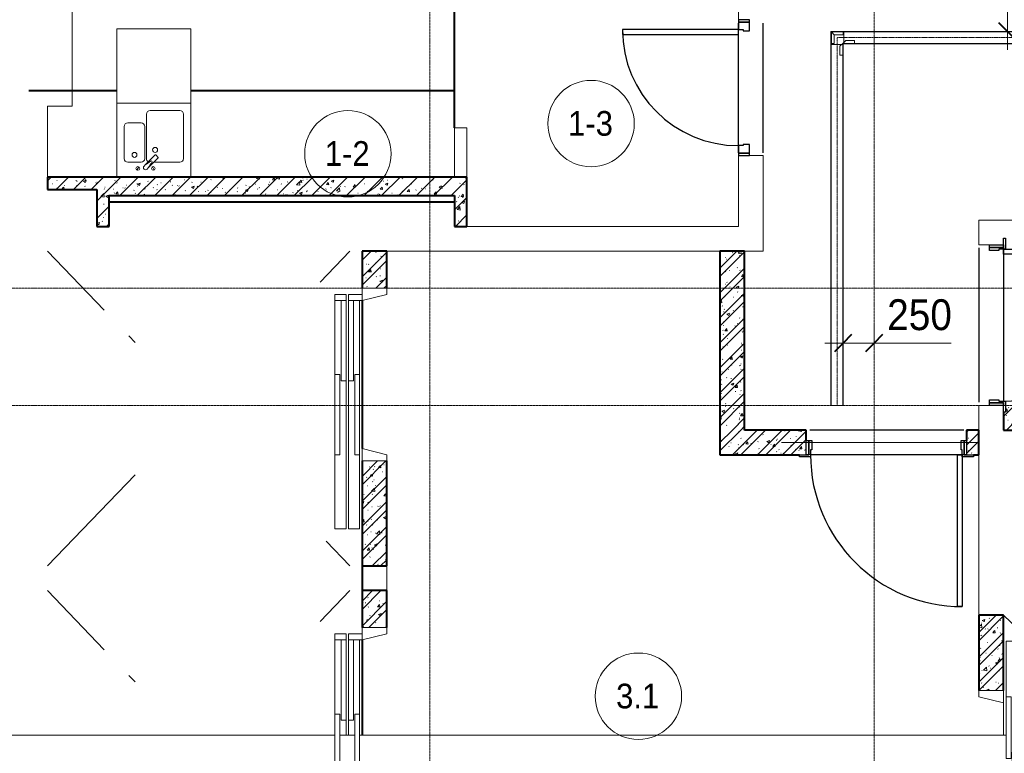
# Model space of a CAD drawing. Header units: millimetres. Extents: x 5617 to 109486, y 7718 to 230949.
# Tile 6 of 55: x 29405 to 37385, y 63882 to 69825. Entities that reach past the tile are written whole.
import ezdxf

# ---------------------------------------------------------------- set-up
doc = ezdxf.new("R2010")
doc.units = ezdxf.units.MM
for name, pattern in [('ADSK_Линия сетки', [25, 20, -2.5, 0, -2.5]), ('Линия сетки', [25, 20, -2.5, 0, -2.5]), ('Осевая', [14, 10, -2, 0, -2]), ('Штрих_3_1_5_', [4.5, 3, -1.5]), ('Штриховая_ш3 п1_5', [4.5, 3, -1.5])]:
    doc.linetypes.add(name, pattern=pattern)
doc.layers.add('_Разделитель помещений_', color=4, linetype='Штриховая_ш3 п1_5', lineweight=40, true_color=0x00ffff)
for name, color, linetype, lineweight in [('Двери', 7, 'Continuous', 18), ('Кабельные лотки', 7, 'Continuous', 18), ('Каркас несущий', 7, 'Continuous', 18), ('Каркас_Импост', 7, 'Continuous', 30), ('Марки помещений', 7, 'Continuous', 20), ('Мебель', 7, 'Continuous', 18), ('Монтажный зазор', 7, 'Continuous', 30), ('Осевая линия', 7, 'Осевая', 18), ('Оси', 7, 'Continuous', 9), ('Панель', 7, 'Continuous', 30), ('Перекрытия', 7, 'Continuous', 18), ('Размеры', 7, 'Continuous', 9), ('Размеры-100', 7, 'Continuous', 9), ('Сантехнические приборы', 7, 'Continuous', 18), ('Соединительные детали кабельных лотков', 7, 'Continuous', 18), ('Стены', 7, 'Continuous', 18), ('Стены разрез', 7, 'Continuous', 40), ('Форма', 7, 'Continuous', 18)]:
    doc.layers.add(name, color=color, linetype=linetype, lineweight=lineweight)
doc.styles.add('Arial', font='arial.ttf', dxfattribs={"width": 0.9, "height": 250})
doc.styles.add('Arial_3', font='arial.ttf', dxfattribs={"width": 0.9, "height": 200})
doc.dimstyles.new('Основной_2_5_мм', dxfattribs={"dimscale": 304.8, "dimtxt": 255.06485, "dimasz": 0.463911, "dimexe": 0.492126, "dimexo": 0.492126, "dimgap": 0.098425, "dimtad": 1, "dimdec": 0, "dimdsep": 46, "dimtxsty": 'Arial', "dimblk1": 'OBLIQUE', "dimblk2": 'OBLIQUE', "dimsah": 1, "dimcen": 0.09, "dimdle": 0.492126, "dimazin": 2, "dimtfac": 1, "dimtdec": 4, "dimtix": 1, "dimtmove": 0, "dimatfit": 3, "dimfxl": 1, "dimtvp": 1, "dimtolj": 1, "dimtzin": 0, "dimlwd": 20, "dimlwe": 20, "dimarcsym": 2})
doc.dimstyles.new('Основной_2_5_мм_1', dxfattribs={"dimscale": 304.8, "dimtxt": 255.06485, "dimasz": 0.463911, "dimexe": 0.492126, "dimexo": 0.492126, "dimgap": 0.098425, "dimtad": 1, "dimdec": 0, "dimdsep": 46, "dimtxsty": 'Arial', "dimblk1": 'OBLIQUE', "dimblk2": 'OBLIQUE', "dimsah": 1, "dimcen": 0.09, "dimdle": 0.492126, "dimazin": 2, "dimtfac": 1, "dimtdec": 4, "dimtix": 1, "dimtmove": 1, "dimatfit": 3, "dimfxl": 1, "dimtvp": 1, "dimtolj": 1, "dimtzin": 0, "dimlwd": 20, "dimlwe": 20, "dimarcsym": 2})
pattern_1 = [(50, (0, 0), (218.62117, -19.1268), [22.86, -251.46]), (355, (0, 0), (-42.29187, 229.2684), [18.288, -201.168]), (100.451, (18.22, -1.6), (176.33107, 210.13963), [19.428, -213.708]), (46.184, (0, 60.96), (325.29495, -50.45164), [34.29, -377.19]), (96.636, (27.1, 56.76), (284.883, 296.9127), [29.142, -320.562]), (351.184, (0, 60.96), (284.8858, 296.9107), [27.432, -301.752]), (21, (30.48, 45.72), (181.93753, -122.71832), [22.86, -251.46]), (326, (30.48, 45.72), (74.16223, 221.0262), [18.288, -201.168]), (71.451, (45.64, 35.5), (256.10035, 98.30526), [19.428, -213.708]), (37.5, (0, 0), (3.70639, 101.465895), [3.353, -195.377, 3.353, -200.863, -201.93]), (37.5, (0, 0), (3.70639, 101.465895), [-402.946, 3.353, -198.577]), (7.5, (0, 0), (80.18358, 120.21653), [3.353, -113.081, 3.353, -190.805, -76.962]), (7.5, (0, 0), (80.18358, 120.21653), [-310.591, 3.353, -73.609]), (327.5, (-67.97, 0), (162.708646, -6.87497), [3.353, -72.847, 3.353, -234.391, -315.468]), (327.5, (-67.97, 0), (162.708646, -6.87497), [-313.944, 3.353, -312.115]), (317.5, (-98.45, 0), (177.75468, 30.51183), [3.353, -95.707, 3.353, -154.534, -224.028]), (317.5, (-98.45, 0), (177.75468, 30.51183), [-256.946, 3.353, -220.675])]
pattern_2 = [(45, (0, 0), (-70.71068, 70.71068), [])]
pattern_3 = [(45, (0, 0), (-101.02788, 101.02788), []), (45, (67.35, 0), (-101.02788, 101.02788), [])]

# ---------------------------------------------------------------- blocks, each defined once
blk = doc.blocks.new('MR_Зона обслуживания - MR_Зона обслуживания-2637404-МКСС_K3_L23__76_050_')
at = {"layer": 'Мебель', "color": 254, "lineweight": 9, "true_color": 0xcccccc}
for p, q in [((300, 600), (-300, 600)), ((-300, 600), (-300, 0)), ((300, 0), (300, 600)), ((-300, 0), (300, 0))]:
    blk.add_line(p, q, dxfattribs=at)
blk = doc.blocks.new('101_Дверь_Однопольная - _НЧ_Мет_1200х2200_ЛК_По дизайн-проекту_угловая коробка_EI60_Пр-3472661-МКСС_K3_L23__76_050_')
at = {"layer": 'Двери', "color": 7, "lineweight": 30, "true_color": 0xffffff}
for p, q in [((-627.7, 100), (622.3, 100)), ((-627.7, -100), (622.3, -100))]:
    blk.add_line(p, q, dxfattribs=at)
at = {"layer": 'Каркас_Импост', "color": 254, "true_color": 0xcccccc}
for p, q in [((-705, 115), (-615, 115)), ((-705, 100), (-705, 115)), ((-630, 100), (-705, 100)), ((-630, -15), (-630, 100)), ((-615, 115), (-615, 60)), ((615, 115), (705, 115)), ((615, 60), (615, 115)), ((630, 100), (630, -15)), ((705, 100), (630, 100)), ((705, 115), (705, 100)), ((-615, 60), (-605, 60)), ((-605, 60), (-605, -15)), ((605, 60), (615, 60)), ((605, -15), (605, 60)), ((-605, -15), (-630, -15)), ((630, -15), (605, -15))]:
    blk.add_line(p, q, dxfattribs=at)
at = {"layer": 'Монтажный зазор', "color": 254, "true_color": 0xcccccc}
for p, q in [((-650, 100), (-630, 100)), ((-650, -15), (-650, 100)), ((-630, 100), (-630, -15)), ((630, -15), (630, 100)), ((630, 100), (650, 100)), ((650, 100), (650, -15)), ((-630, -15), (-650, -15)), ((650, -15), (630, -15))]:
    blk.add_line(p, q, dxfattribs=at)
at = {"layer": 'Панель', "color": 254, "true_color": 0xcccccc}
for p, q in [((-615, 1330), (-575, 1330)), ((-615, 100), (-615, 1330)), ((-575, 1330), (-575, 100)), ((-575, 100), (-615, 100))]:
    blk.add_line(p, q, dxfattribs=at)
blk.add_arc((-615, 100), 1230, 0, 90, dxfattribs=at)
blk = doc.blocks.new('101_Дверь_Однопольная - _НЧ_Мет_1200х2200_ЛК_По дизайн-проекту_угловая коробка_EI60_Пр-3537987-МКСС_K3_L23__76_050_')
at = {"layer": 'Двери', "color": 7, "lineweight": 30, "true_color": 0xffffff}
for p, q in [((-627.7, 100), (622.3, 100)), ((-627.7, -100), (622.3, -100))]:
    blk.add_line(p, q, dxfattribs=at)
at = {"layer": 'Каркас_Импост', "color": 254, "true_color": 0xcccccc}
for p, q in [((-705, 115), (-615, 115)), ((-705, 100), (-705, 115)), ((-630, 100), (-705, 100)), ((-630, -15), (-630, 100)), ((-615, 115), (-615, 60)), ((615, 115), (705, 115)), ((615, 60), (615, 115)), ((630, 100), (630, -15)), ((705, 100), (630, 100)), ((705, 115), (705, 100)), ((-615, 60), (-605, 60)), ((-605, 60), (-605, -15)), ((605, 60), (615, 60)), ((605, -15), (605, 60)), ((-605, -15), (-630, -15)), ((630, -15), (605, -15))]:
    blk.add_line(p, q, dxfattribs=at)
at = {"layer": 'Монтажный зазор', "color": 254, "true_color": 0xcccccc}
for p, q in [((-650, 100), (-630, 100)), ((-650, -15), (-650, 100)), ((-630, 100), (-630, -15)), ((630, -15), (630, 100)), ((630, 100), (650, 100)), ((650, 100), (650, -15)), ((-630, -15), (-650, -15)), ((650, -15), (630, -15))]:
    blk.add_line(p, q, dxfattribs=at)
at = {"layer": 'Панель', "color": 254, "true_color": 0xcccccc}
for p, q in [((-615, 1330), (-575, 1330)), ((-615, 100), (-615, 1330)), ((-575, 1330), (-575, 100)), ((-575, 100), (-615, 100))]:
    blk.add_line(p, q, dxfattribs=at)
blk.add_arc((-615, 100), 1230, 0, 90, dxfattribs=at)
blk = doc.blocks.new('101_Дверь_Однопольная - _НЧ_Мет_900х2100_Квартира_Л-3472674-МКСС_K3_L23__76_050_')
at = {"layer": 'Двери', "color": 7, "lineweight": 30, "true_color": 0xffffff}
for p, q in [((-527.7, 100), (522.3, 100)), ((-527.7, -100), (522.3, -100))]:
    blk.add_line(p, q, dxfattribs=at)
at = {"layer": 'Каркас_Импост', "color": 254, "true_color": 0xcccccc}
for p, q in [((-470, 100), (-530, 100)), ((-530, 100), (-530, 10)), ((-470, 60), (-470, 100)), ((530, 100), (470, 100)), ((470, 100), (470, 60)), ((530, 10), (530, 100)), ((-530, 10), (-460, 10)), ((-460, 60), (-470, 60)), ((-460, 10), (-460, 60)), ((470, 60), (460, 60)), ((460, 60), (460, 10)), ((460, 10), (530, 10))]:
    blk.add_line(p, q, dxfattribs=at)
at = {"layer": 'Монтажный зазор', "color": 254, "true_color": 0xcccccc}
for p, q in [((-530, 100), (-550, 100)), ((-550, 100), (-550, 10)), ((-530, 10), (-530, 100)), ((550, 100), (530, 100)), ((530, 100), (530, 10)), ((550, 10), (550, 100)), ((-550, 10), (-530, 10)), ((530, 10), (550, 10))]:
    blk.add_line(p, q, dxfattribs=at)
at = {"layer": 'Панель', "color": 254, "true_color": 0xcccccc}
for p, q in [((470, 1040), (430, 1040)), ((430, 1040), (430, 100)), ((470, 100), (470, 1040)), ((430, 100), (470, 100))]:
    blk.add_line(p, q, dxfattribs=at)
blk.add_arc((470, 100), 940, 90, 180, dxfattribs=at)
blk = doc.blocks.new('ПР - 1300_200_Оп100-200-3705357-МКСС_K3_L23__76_050_')
at = {"layer": 'Каркас несущий', "color": 254, "true_color": 0xffcccc}
for p, q in [((-750, 0), (850, 0)), ((-750, 0), (-650, 0)), ((-605, 0), (605, 0)), ((650, 0), (850, 0))]:
    blk.add_line(p, q, dxfattribs=at)
blk = doc.blocks.new('A_MEQ_Elevator - Л3-3606643-МКСС_K3_L23__76_050_')
at = {"layer": 'Двери', "color": 254, "true_color": 0xcccccc}
for p, q in [((-650, 320), (-1250, 320)), ((-1250, 320), (-1250, 230)), ((-650, 320), (-650, 280)), ((0, 320), (-650, 320)), ((0, 280), (0, 320)), ((600, 320), (0, 320)), ((650, 320), (600, 320)), ((600, 320), (600, 230)), ((650, 230), (650, 320)), ((-650, 280), (0, 280)), ((-50, 270), (-50, 230)), ((600, 270), (-50, 270)), ((600, 230), (600, 270)), ((-1250, 230), (-50, 230)), ((-50, 210), (-1250, 210)), ((-1250, 210), (-1250, 120)), ((0, 160), (-650, 160)), ((-650, 160), (-650, 120)), ((-50, 230), (600, 230)), ((600, 210), (-50, 210)), ((-50, 210), (-50, 170)), ((-50, 170), (600, 170)), ((0, 120), (0, 160)), ((600, 230), (650, 230)), ((600, 170), (600, 210)), ((600, 210), (600, 100)), ((650, 210), (600, 210)), ((650, 100), (650, 210)), ((-1250, 120), (-650, 120)), ((-600, 100), (-700, 100)), ((-700, 100), (-700, -100)), ((-650, 120), (0, 120)), ((-650, -100), (-600, 100)), ((0, 120), (600, 120)), ((600, 100), (650, 100)), ((600, 100), (650, -100)), ((700, 100), (650, 100)), ((700, -100), (700, 100)), ((-700, -100), (-650, -100)), ((650, -100), (700, -100))]:
    blk.add_line(p, q, dxfattribs=at)
blk = doc.blocks.new('A_MEQ_Elevator - Л3-3710459-МКСС_K3_L23__76_050_')
at = {"layer": 'Двери', "color": 254, "true_color": 0xcccccc}
for p, q in [((-650, 320), (-650, 280)), ((0, 320), (-650, 320)), ((0, 280), (0, 320)), ((600, 320), (0, 320)), ((650, 320), (600, 320)), ((600, 320), (600, 230)), ((650, 230), (650, 320)), ((-650, 280), (0, 280)), ((-50, 270), (-50, 230)), ((600, 270), (-50, 270)), ((600, 230), (600, 270)), ((0, 160), (-650, 160)), ((-650, 160), (-650, 120)), ((-170, 230), (-50, 230)), ((-50, 210), (-170, 210)), ((-50, 230), (600, 230)), ((600, 210), (-50, 210)), ((-50, 210), (-50, 170)), ((-50, 170), (600, 170)), ((0, 120), (0, 160)), ((600, 230), (650, 230)), ((600, 170), (600, 210)), ((600, 210), (600, 100)), ((650, 210), (600, 210)), ((650, 100), (650, 210)), ((-600, 100), (-700, 100)), ((-700, 100), (-700, -100)), ((-650, 120), (0, 120)), ((-650, -100), (-600, 100)), ((0, 120), (600, 120)), ((600, 100), (650, 100)), ((600, 100), (650, -100)), ((700, 100), (650, 100)), ((700, -100), (700, 100)), ((-700, -100), (-650, -100)), ((650, -100), (700, -100))]:
    blk.add_line(p, q, dxfattribs=at)
blk = doc.blocks.new('A_MEQ_Elevator - Л2_корпус 3-3715703-МКСС_K3_L23__76_050_')
at = {"layer": 'Двери', "color": 254, "true_color": 0xcccccc}
for p, q in [((-500, 320), (-950, 320)), ((-950, 320), (-950, 230)), ((-500, 320), (-500, 280)), ((0, 320), (-500, 320)), ((0, 280), (0, 320)), ((500, 320), (450, 320)), ((450, 320), (450, 230)), ((500, 230), (500, 320)), ((-500, 280), (0, 280)), ((-50, 270), (-50, 230)), ((450, 270), (-50, 270)), ((450, 230), (450, 270)), ((-950, 230), (-190, 230)), ((-190, 210), (-950, 210)), ((-950, 210), (-950, 120)), ((0, 160), (-500, 160)), ((-500, 160), (-500, 120)), ((-50, 230), (450, 230)), ((450, 210), (-50, 210)), ((-50, 210), (-50, 170)), ((-50, 170), (450, 170)), ((0, 120), (0, 160)), ((450, 230), (500, 230)), ((450, 170), (450, 210)), ((450, 210), (450, 100)), ((500, 210), (450, 210)), ((500, 100), (500, 210)), ((-950, 120), (-500, 120)), ((-450, 100), (-550, 100)), ((-550, 100), (-550, -100)), ((-500, 120), (0, 120)), ((-500, -100), (-450, 100)), ((450, 100), (500, 100)), ((450, 100), (500, -100)), ((550, 100), (500, 100)), ((550, -100), (550, 100)), ((-550, -100), (-500, -100)), ((500, -100), (550, -100))]:
    blk.add_line(p, q, dxfattribs=at)
blk = doc.blocks.new('MR_Мойка - Кухонная мойка-2637402-МКСС_K3_L23__76_050_')
at = {"layer": 'Сантехнические приборы', "color": 253, "true_color": 0xaaaaaa}
for p, q in [((-300, -50), (-300, 550)), ((-300, 550), (300, 550)), ((-300, -50), (-300, 550)), ((-30, 490), (210, 490)), ((300, 550), (300, -50)), ((-60, 100), (-60, 460)), ((240, 460), (240, 100)), ((-240, 100), (-240, 360)), ((-210, 390), (-104, 390)), ((-74, 360), (-74, 100)), ((-69.8, 48.2), (11.4, 129.4)), ((35.5, 105.4), (-45.7, 24.2)), ((15.7, 129.4), (35.5, 109.6)), ((-104, 70), (-210, 70)), ((-136.7, 6.7), (-122.6, 33.3)), ((-79, 39), (-69.8, 48.2)), ((-45.7, 24.2), (-55, 14.9)), ((2.7, 6.7), (-11.4, 33.3)), ((210, 70), (0.1, 70)), ((300, -50), (-300, -50))]:
    blk.add_line(p, q, dxfattribs=at)
for centre, radius, start, end in [((-30, 460), 30, 90, 180), ((210, 460), 30, 0, 90), ((-210, 360), 30, 90, 180), ((-104, 360), 30, 0, 90), ((10, 170), 20, 0, 180), ((10, 170), 20, 180, 0), ((-210, 100), 30, 180, 270), ((-157, 130), 20, 0, 180), ((-157, 130), 20, 180, 0), ((-104, 100), 30, 270, 0), ((-30, 100), 30, 180, 241.44894), ((-21.7, 72.3), 9.19, 315, 135), ((13.5, 127.3), 3, 45, 135), ((13.5, 127.3), 3, 45, 135), ((33.3, 107.5), 3, 315, 45), ((33.3, 107.5), 3, 315, 45), ((210, 100), 30, 270, 0), ((-129.7, 20), 15, 0, 180), ((-129.7, 20), 15, 180, 0), ((-67, 26.9), 17, 135, 315), ((-171.5, 230.2), 208.5, 299.18231, 313.4054), ((136.3, -77.5), 208.5, 136.5946, 150.81769), ((-4.3, 20), 15, 0, 180), ((-4.3, 20), 15, 180, 0)]:
    blk.add_arc(centre, radius, start, end, dxfattribs=at)
blk = doc.blocks.new('135_SLK_K3_AR_rvt-1-МКСС_K3_L23__76_050_')
at = {"layer": 'Стены разрез', "lineweight": 9, "true_color": 0xcccccc}
h = blk.add_hatch(dxfattribs=at)
h.set_pattern_fill('FP_1', color=254, style=0, pattern_type=2)
h.set_pattern_definition(pattern_1)
h.paths.add_polyline_path([(76450, 68450), (76550, 68450), (76550, 68550), (76050, 68550), (76050, 68450), (76281.2, 68450)])
h = blk.add_hatch(dxfattribs=at)
h.set_pattern_fill('FP_2', color=254, style=0, pattern_type=2)
h.set_pattern_definition(pattern_2)
h.paths.add_polyline_path([(76450, 68450), (76550, 68450), (76550, 68550), (76050, 68550), (76050, 68450), (76281.2, 68450)])
h = blk.add_hatch(dxfattribs=at)
h.set_pattern_fill('FP_1', color=254, style=0, pattern_type=2)
h.set_pattern_definition(pattern_1)
h.paths.add_polyline_path([(79350, 68400), (79350, 68550), (76550, 68550), (76550, 68400), (77751.4, 68400)])
h = blk.add_hatch(dxfattribs=at)
h.set_pattern_fill('FP_2', color=254, style=0, pattern_type=2)
h.set_pattern_definition(pattern_2)
h.paths.add_polyline_path([(79350, 68400), (79350, 68550), (76550, 68550), (76550, 68400), (77751.4, 68400)])
h = blk.add_hatch(dxfattribs=at)
h.set_pattern_fill('FP_1', color=254, style=0, pattern_type=2)
h.set_pattern_definition(pattern_1)
h.paths.add_polyline_path([(79450, 68150), (79450, 68550), (79350, 68550), (79350, 68150)])
h = blk.add_hatch(dxfattribs=at)
h.set_pattern_fill('FP_2', color=254, style=0, pattern_type=2)
h.set_pattern_definition(pattern_2)
h.paths.add_polyline_path([(79450, 68150), (79450, 68550), (79350, 68550), (79350, 68150)])
h = blk.add_hatch(dxfattribs=at)
h.set_pattern_fill('FP_1', color=254, style=0, pattern_type=2)
h.set_pattern_definition(pattern_1)
h.paths.add_polyline_path([(76450, 68150), (76550, 68150), (76550, 68450), (76450, 68450), (76450, 68191.4)])
h = blk.add_hatch(dxfattribs=at)
h.set_pattern_fill('FP_2', color=254, style=0, pattern_type=2)
h.set_pattern_definition(pattern_2)
h.paths.add_polyline_path([(76450, 68150), (76550, 68150), (76550, 68450), (76450, 68450), (76450, 68191.4)])
h = blk.add_hatch(dxfattribs=at)
h.set_pattern_fill('FP_1', color=254, style=0, pattern_type=2)
h.set_pattern_definition(pattern_1)
h.paths.add_polyline_path([(78800, 67650), (78800, 67950), (78600, 67950), (78600, 67650)])
h = blk.add_hatch(dxfattribs=at)
h.set_pattern_fill('FP_3', color=254, style=0, pattern_type=2)
h.set_pattern_definition(pattern_3)
h.paths.add_polyline_path([(78800, 67650), (78800, 67950), (78600, 67950), (78600, 67650)])
h = blk.add_hatch(dxfattribs=at)
h.set_pattern_fill('FP_1', color=254, style=0, pattern_type=2)
h.set_pattern_definition(pattern_1)
h.paths.add_polyline_path([(81700, 66500), (81700, 67950), (81500, 67950), (81500, 66500)])
h = blk.add_hatch(dxfattribs=at)
h.set_pattern_fill('FP_3', color=254, style=0, pattern_type=2)
h.set_pattern_definition(pattern_3)
h.paths.add_polyline_path([(81700, 66500), (81700, 67950), (81500, 67950), (81500, 66500)])
h = blk.add_hatch(dxfattribs=at)
h.set_pattern_fill('FP_1', color=254, style=0, pattern_type=2)
h.set_pattern_definition(pattern_1)
h.paths.add_polyline_path([(85100, 66500), (85100, 66700), (83815, 66700), (83815, 66645), (83800, 66645), (83800, 66500), (83815, 66500)])
h = blk.add_hatch(dxfattribs=at)
h.set_pattern_fill('FP_3', color=254, style=0, pattern_type=2)
h.set_pattern_definition(pattern_3)
h.paths.add_polyline_path([(85100, 66500), (85100, 66700), (83815, 66700), (83815, 66645), (83800, 66645), (83800, 66500), (83815, 66500)])
h = blk.add_hatch(dxfattribs=at)
h.set_pattern_fill('FP_1', color=254, style=0, pattern_type=2)
h.set_pattern_definition(pattern_1)
h.paths.add_polyline_path([(82000, 66300), (82000, 66500), (81500, 66500), (81500, 66300)])
h = blk.add_hatch(dxfattribs=at)
h.set_pattern_fill('FP_3', color=254, style=0, pattern_type=2)
h.set_pattern_definition(pattern_3)
h.paths.add_polyline_path([(82000, 66300), (82000, 66500), (81500, 66500), (81500, 66300)])
h = blk.add_hatch(dxfattribs=at)
h.set_pattern_fill('FP_1', color=254, style=0, pattern_type=2)
h.set_pattern_definition(pattern_1)
h.paths.add_polyline_path([(82145, 66300), (82200, 66300), (82200, 66500), (82000, 66500), (82000, 66300)])
h.paths.add_polyline_path([(83555, 66300), (83600, 66300), (83600, 66500), (83500, 66500), (83500, 66300)])
h = blk.add_hatch(dxfattribs=at)
h.set_pattern_fill('FP_3', color=254, style=0, pattern_type=2)
h.set_pattern_definition(pattern_3)
h.paths.add_polyline_path([(82145, 66300), (82200, 66300), (82200, 66500), (82000, 66500), (82000, 66300)])
h.paths.add_polyline_path([(83555, 66300), (83600, 66300), (83600, 66500), (83500, 66500), (83500, 66300)])
h = blk.add_hatch(dxfattribs=at)
h.set_pattern_fill('FP_1', color=254, style=0, pattern_type=2)
h.set_pattern_definition(pattern_1)
h.paths.add_polyline_path([(78800, 65400), (78800, 66250), (78600, 66250), (78600, 65400)])
h = blk.add_hatch(dxfattribs=at)
h.set_pattern_fill('FP_3', color=254, style=0, pattern_type=2)
h.set_pattern_definition(pattern_3)
h.paths.add_polyline_path([(78800, 65400), (78800, 66250), (78600, 66250), (78600, 65400)])
h = blk.add_hatch(dxfattribs=at)
h.set_pattern_fill('FP_1', color=254, style=0, pattern_type=2)
h.set_pattern_definition(pattern_1)
h.paths.add_polyline_path([(78600, 64900), (78800, 64900), (78800, 65200), (78600, 65200)])
h = blk.add_hatch(dxfattribs=at)
h.set_pattern_fill('FP_3', color=254, style=0, pattern_type=2)
h.set_pattern_definition(pattern_3)
h.paths.add_polyline_path([(78600, 64900), (78800, 64900), (78800, 65200), (78600, 65200)])
h = blk.add_hatch(dxfattribs=at)
h.set_pattern_fill('FP_1', color=254, style=0, pattern_type=2)
h.set_pattern_definition(pattern_1)
h.paths.add_polyline_path([(83800, 64390), (83800, 65000), (83600, 65000), (83600, 64390), (83632.2, 64390)])
h = blk.add_hatch(dxfattribs=at)
h.set_pattern_fill('FP_3', color=254, style=0, pattern_type=2)
h.set_pattern_definition(pattern_3)
h.paths.add_polyline_path([(83800, 64390), (83800, 65000), (83600, 65000), (83600, 64390), (83632.2, 64390)])
at = {"color": 254, "lineweight": 18, "true_color": 0xcccccc}
for p, q in [((76050, 67950), (76510, 67471.2)), ((78259.8, 67700), (78500, 67950)), ((76710, 67263.1), (76760, 67211)), ((76050, 65400), (76760, 66139)), ((78307.8, 65600), (78500, 65400)), ((76050, 65200), (76510, 64721.2)), ((78259.8, 64950), (78500, 65200)), ((83800, 65000), (84018.6, 64790)), ((76710, 64513.1), (76760, 64461))]:
    blk.add_line(p, q, dxfattribs=at)
at = {"layer": '_Разделитель помещений_', "color": 7, "linetype": 'Штрих_3_1_5_', "true_color": 0xccffff}
for p, q in [((79350, 68950), (79350, 69950)), ((76612.3, 69250), (75900, 69250)), ((79350, 69250), (77212.3, 69250)), ((76550, 68350), (79350, 68350)), ((78600, 67550), (78600, 66350)), ((78600, 65400), (78600, 65200)), ((78600, 64800), (78600, 64030))]:
    blk.add_line(p, q, dxfattribs=at)
at = {"layer": 'Перекрытия', "color": 254, "true_color": 0xcccccc}
for p, q in [((76250, 70625), (76250, 69125)), ((81650, 69825), (81650, 69950)), ((81650, 68805), (81650, 69705)), ((81650, 69705), (81650, 68805)), ((76250, 69125), (76050, 69125)), ((76050, 69125), (76050, 68550)), ((81650, 68150), (81650, 68725)), ((81740, 68725), (81850, 68725)), ((81850, 68725), (81850, 67950)), ((83600, 68000), (83600, 68200)), ((83600, 68200), (84960, 68200)), ((79450, 68150), (81650, 68150)), ((83685, 68000), (83600, 68000)), ((79348.4, 67950), (78800, 67950)), ((79451.6, 67950), (79348.4, 67950)), ((81500, 67950), (79451.6, 67950)), ((81850, 67950), (81700, 67950)), ((83800, 66735), (83800, 67925)), ((83800, 67925), (83800, 66735)), ((83800, 67925), (83800, 66735)), ((78600, 67550), (78600, 66350)), ((83600, 66500), (83600, 66700)), ((83600, 66700), (83685, 66700)), ((83425, 66300), (82235, 66300)), ((82235, 66300), (83425, 66300)), ((83600, 65100), (83600, 66300)), ((78800, 65400), (78800, 65200)), ((83600, 65000), (83600, 65100)), ((78600, 64800), (78600, 64030)), ((83800, 64030), (83800, 64290))]:
    blk.add_line(p, q, dxfattribs=at)
at = {"layer": 'Стены', "color": 254, "true_color": 0xcccccc}
for p, q in [((76050, 69250.4), (76612.3, 69250.4)), ((76250, 69250.4), (76050, 69250.4)), ((76050, 69249.6), (76050, 69250.4)), ((76050, 69250.4), (76050, 69249.6)), ((76050, 69249.6), (76250, 69249.6)), ((76612.3, 69249.6), (76050, 69249.6)), ((77212.3, 69250.4), (79350, 69250.4)), ((79350, 69249.6), (77212.3, 69249.6)), ((79350, 69250.4), (79350, 69249.6)), ((79350, 68550), (79350, 68950)), ((79450, 68950), (79350, 68950)), ((79450, 68950), (79450, 68550))]:
    blk.add_line(p, q, dxfattribs=at)
at = {"layer": 'Стены разрез', "color": 254, "true_color": 0xcccccc}
for p, q in [((76550, 68550), (76050, 68550)), ((76050, 68550), (76050, 68450)), ((79350, 68550), (76550, 68550)), ((79450, 68550), (79350, 68550)), ((79450, 68150), (79450, 68550)), ((76050, 68450), (76450, 68450)), ((76450, 68450), (76450, 68150)), ((76550, 68400), (79350, 68400)), ((76550, 68150), (76550, 68400)), ((79350, 68400), (79350, 68150)), ((76450, 68150), (76550, 68150)), ((79350, 68150), (79450, 68150)), ((78800, 67950), (78600, 67950)), ((78600, 67950), (78600, 67650)), ((78800, 67650), (78800, 67950)), ((81700, 67950), (81500, 67950)), ((81500, 67950), (81500, 66500)), ((81700, 66500), (81700, 67950)), ((83800, 66645), (83800, 66500)), ((81500, 66500), (81500, 66300)), ((82000, 66500), (81700, 66500)), ((82200, 66500), (82000, 66500)), ((82200, 66415), (82200, 66500)), ((83600, 66500), (83500, 66500)), ((83500, 66500), (83500, 66415)), ((83600, 66300), (83600, 66500)), ((83800, 66500), (85100, 66500)), ((78600, 66250), (78600, 65400)), ((78800, 65400), (78800, 66250)), ((81500, 66300), (82000, 66300)), ((82000, 66300), (82145, 66300)), ((83555, 66300), (83600, 66300)), ((78600, 65400), (78800, 65400)), ((78800, 65200), (78600, 65200)), ((78600, 65200), (78600, 64900)), ((78800, 64900), (78800, 65200)), ((83800, 65000), (83600, 65000)), ((83600, 65000), (83600, 64390)), ((83800, 64390), (83800, 65000))]:
    blk.add_line(p, q, dxfattribs=at)
at = {"layer": 'Двери', "color": 254, "lineweight": 18, "true_color": 0xe5e5e5}
for name, p, rotation in [('101_Дверь_Однопольная - _НЧ_Мет_900х2100_Квартира_Л-3472674-МКСС_K3_L23__76_050_', (81750, 69275), 89.99999999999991), ('101_Дверь_Однопольная - _НЧ_Мет_1200х2200_ЛК_По дизайн-проекту_угловая коробка_EI60_Пр-3472661-МКСС_K3_L23__76_050_', (83700, 67350), 270), ('A_MEQ_Elevator - Л3-3606643-МКСС_K3_L23__76_050_', (78700, 66950), 89.9999999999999), ('101_Дверь_Однопольная - _НЧ_Мет_1200х2200_ЛК_По дизайн-проекту_угловая коробка_EI60_Пр-3537987-МКСС_K3_L23__76_050_', (82850, 66400), 180), ('A_MEQ_Elevator - Л3-3710459-МКСС_K3_L23__76_050_', (78700, 64200), 89.99999999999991), ('A_MEQ_Elevator - Л2_корпус 3-3715703-МКСС_K3_L23__76_050_', (83700, 63840), 270)]:
    blk.add_blockref(name, p, dxfattribs=dict(at, rotation=rotation))
at = {"layer": 'Каркас несущий', "color": 254, "lineweight": 18, "true_color": 0xe5e5e5, "rotation": 180}
blk.add_blockref('ПР - 1300_200_Оп100-200-3705357-МКСС_K3_L23__76_050_', (82850, 66400), dxfattribs=at)
at = {"layer": 'Мебель', "color": 254, "lineweight": 18, "true_color": 0xe5e5e5}
blk.add_blockref('MR_Зона обслуживания - MR_Зона обслуживания-2637404-МКСС_K3_L23__76_050_', (76912.3, 69150), dxfattribs=at)
at = {"layer": 'Сантехнические приборы', "color": 253, "lineweight": 18, "true_color": 0xaaaaaa}
blk.add_blockref('MR_Мойка - Кухонная мойка-2637402-МКСС_K3_L23__76_050_', (76912.3, 68600), dxfattribs=at)
blk = doc.blocks.new('135_SLK_K3_AR_FCD_rvt-1-МКСС_K3_L23__76_050_')
at = {"layer": 'Форма', "color": 254, "lineweight": 9, "true_color": 0xcccccc}
for p, q in [((78380, 64030), (75500, 64030)), ((78540, 64030), (78420, 64030)), ((83820, 64030), (78580, 64030))]:
    blk.add_line(p, q, dxfattribs=at)
blk = doc.blocks.new('OSTEC_CLH - ЛН_ ЛП - СЛУМИ - Угол горизонтальный - ZS - Цинкование по методу Сендзимира-1324870-МКСС_K3_L23__76_050_')
at = {"layer": 'Осевая линия'}
for p, q in [((0, 55), (0, 0)), ((-55, 0), (0, 0)), ((-54, 0), (-55, 0))]:
    blk.add_line(p, q, dxfattribs=at)
at = {"layer": 'Соединительные детали кабельных лотков', "color": 96, "true_color": 0x008000}
for p, q in [((-55, 47.5), (-55, 50)), ((-55, 50), (-50, 50)), ((-47.5, 47.5), (-55, 47.5)), ((-55, -47.5), (-55, 38.1)), ((-47.5, 55), (-50, 55)), ((-50, 55), (-50, 50)), ((-47.5, 47.5), (-47.5, 55)), ((47.5, 55), (-38.1, 55)), ((50, 55), (47.5, 55)), ((47.5, 55), (47.5, -47.5)), ((50, -50), (50, 55)), ((-55, -50), (-55, -47.5)), ((47.5, -47.5), (-55, -47.5)), ((50, -50), (-55, -50))]:
    blk.add_line(p, q, dxfattribs=at)
blk = doc.blocks.new('OSTEC_U - ЛН_ ЛП - СЛУМИ - OSTEC_U - ЛН_ ЛП - СЛУМИ-1215241-МКСС_K3_L23__76_050_')
at = {"layer": 'Соединительные детали кабельных лотков', "color": 96, "true_color": 0x008000}
for p, q in [((-24, 95), (0, 95)), ((-24, 95), (-24, 24)), ((0.9, 95), (0, 95)), ((0, 95), (0, 0)), ((-24, 24), (-95, 24)), ((-95, 0), (-95, 24)), ((0, 0), (-95, 0)), ((-95, 0), (-95, -0.9)), ((-24, 24), (0, 0)), ((0, 0), (-24, 24)), ((0.9, -0.2), (0, 0)), ((0, 0), (0.9, -0.2)), ((0, 0), (0.2, -0.9)), ((0.2, -0.9), (0, 0))]:
    blk.add_line(p, q, dxfattribs=at)
for start, end in [(280.74322, 346.79054), (280.74322, 346.79054), (283.20946, 349.25678), (283.20946, 349.25678)]:
    blk.add_arc((0, 0), 0.9, start, end, dxfattribs=at)
blk = doc.blocks.new('OSTEC_U - ЛН_ ЛП - СЛУМИ - OSTEC_U - ЛН_ ЛП - СЛУМИ-1215245-МКСС_K3_L23__76_050_')
at = {"layer": 'Соединительные детали кабельных лотков', "color": 96, "true_color": 0x008000}
for p, q in [((0, 95), (-0.9, 95)), ((0, 0), (0, 95)), ((0, 95), (24, 95)), ((24, 24), (24, 95)), ((-95, 0.9), (-95, 0)), ((0, 0), (24, 24)), ((0, 0), (0.9, 0.2)), ((0.9, 0.2), (0, 0)), ((-95, 0), (0, 0)), ((-95, -24), (-95, 0)), ((-95, -24), (-24, -24)), ((-24, -24), (0, 0)), ((-0.2, -0.9), (0, 0)), ((0, 0), (-0.2, -0.9))]:
    blk.add_line(p, q, dxfattribs=at)
for start, end in [(10.74322, 90), (10.74322, 37.16214), (180, 259.25678), (232.83786, 259.25678)]:
    blk.add_arc((0, 0), 0.9, start, end, dxfattribs=at)
blk = doc.blocks.new('050_Марка_Помещение - Номер-620969-МКСС_K3_L23__76_050_')
at = {"layer": 'Марки помещений'}
blk.add_circle((0, 0), 3.5, dxfattribs=at)
blk = doc.blocks.new('DIMBLOCK26-МКСС_K3_L23__76_050_')
at = {"layer": 'Размеры-100', "lineweight": 20, "transparency": 16777216}
for p, q in [((37411.9, 70950), (37411.9, 69580)), ((37411.9, 70800), (37361.9, 70800)), ((37411.9, 70800), (37561.9, 70800)), ((37411.9, 69730), (37361.9, 69730)), ((37411.9, 69730), (37561.9, 69730))]:
    blk.add_line(p, q, dxfattribs=at)
at = {"layer": 'Размеры-100', "lineweight": 40, "transparency": 16777216}
for p, q in [((37411.9, 70800), (37341.2, 70870.7)), ((37411.9, 70800), (37482.6, 70729.3)), ((37411.9, 69730), (37341.2, 69800.7)), ((37411.9, 69730), (37482.6, 69659.3))]:
    blk.add_line(p, q, dxfattribs=at)
at = {"layer": 'Размеры-100', "color": 0, "lineweight": 20, "transparency": 16777216, "insert": (37057.3, 69919.7), "char_height": 250, "width": 828.765, "attachment_point": 1, "rotation": 90, "line_spacing_factor": 0.941778, "style": 'Arial'}
blk.add_mtext('1070', dxfattribs=at)
blk = doc.blocks.new('_Oblique')
at = {"color": 0, "linetype": 'ByBlock', "lineweight": -2}
blk.add_line((-0.5, -0.5), (0.5, 0.5), dxfattribs=at)
blk = doc.blocks.new('DIMBLOCK27-МКСС_K3_L23__76_050_')
at = {"layer": 'Размеры-100', "lineweight": 20, "transparency": 16777216}
for p, q in [((36080.1, 67205.7), (36080.1, 67355.7)), ((36330.1, 67205.7), (36330.1, 67355.7)), ((35930.1, 67205.7), (36480.1, 67205.7)), ((36080.1, 67205.7), (36080.1, 67155.7)), ((36436.1, 67205.7), (36205.1, 67205.7)), ((36330.1, 67205.7), (36330.1, 67155.7)), ((36954.1, 67205.7), (36436.1, 67205.7))]:
    blk.add_line(p, q, dxfattribs=at)
at = {"layer": 'Размеры-100', "lineweight": 40, "transparency": 16777216}
for p, q in [((36080.1, 67205.7), (36150.8, 67276.4)), ((36330.1, 67205.7), (36400.8, 67276.4)), ((36080.1, 67205.7), (36009.4, 67135)), ((36330.1, 67205.7), (36259.4, 67135))]:
    blk.add_line(p, q, dxfattribs=at)
at = {"layer": 'Размеры-100', "color": 0, "lineweight": 20, "transparency": 16777216, "insert": (36436.1, 67560.2), "char_height": 250, "width": 621.573, "attachment_point": 1, "line_spacing_factor": 0.941778, "style": 'Arial'}
blk.add_mtext('250', dxfattribs=at)

msp = doc.modelspace()

# ---------------------------------------------------------------- linework, layer by layer
at = {"layer": 'Кабельные лотки', "color": 96, "true_color": 0x008000}
for p, q in [((36085.1, 69641.9), (36085.1, 69730)), ((36085.1, 69730), (40129.1, 69730)), ((36085.1, 69727.5), (40129.1, 69727.5)), ((35980.1, 69625), (36068.2, 69625)), ((35980.1, 69625), (35980.1, 66700)), ((35982.6, 69625), (35982.6, 66700)), ((36077.6, 69625), (36080.1, 69625)), ((36077.6, 69625), (36077.6, 66700)), ((36080.1, 69625), (36080.1, 66700)), ((36085.1, 69630), (36085.1, 69632.5)), ((36085.1, 69632.5), (40129.1, 69632.5)), ((36085.1, 69630), (40129.1, 69630)), ((36080.1, 66700), (35980.1, 66700))]:
    msp.add_line(p, q, dxfattribs=at)
at = {"layer": 'Осевая линия'}
for p, q in [((36085.1, 69680), (40129.1, 69680)), ((36030.1, 69625), (36030.1, 66700))]:
    msp.add_line(p, q, dxfattribs=at)
at = {"layer": 'Оси', "linetype": 'Линия сетки'}
for p, q in [((32730.1, 56452.5), (32730.1, 77595)), ((36330.1, 56452.5), (36330.1, 77595))]:
    msp.add_line(p, q, dxfattribs=at)
at = {"layer": 'Оси', "linetype": 'ADSK_Линия сетки'}
for p, q in [((75100.1, 67650), (25833.1, 67650)), ((75100.1, 66700), (25833.1, 66700))]:
    msp.add_line(p, q, dxfattribs=at)

# ---------------------------------------------------------------- block references
at = {"lineweight": 5}
for name in ['135_SLK_K3_AR_FCD_rvt-1-МКСС_K3_L23__76_050_', '135_SLK_K3_AR_rvt-1-МКСС_K3_L23__76_050_']:
    msp.add_blockref(name, (-46419.9, 0), dxfattribs=at)
at = {"layer": 'Марки помещений', "xscale": 99.99999999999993, "yscale": 99.99999999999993, "zscale": 99.99999999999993}
for p in [(34036.2, 68983.2), (32064.8, 68739.3), (34419.6, 64344.2)]:
    msp.add_blockref('050_Марка_Помещение - Номер-620969-МКСС_K3_L23__76_050_', p, dxfattribs=at)
at = {"layer": 'Соединительные детали кабельных лотков', "rotation": 180}
msp.add_blockref('OSTEC_CLH - ЛН_ ЛП - СЛУМИ - Угол горизонтальный - ZS - Цинкование по методу Сендзимира-1324870-МКСС_K3_L23__76_050_', (36030.1, 69680), dxfattribs=at)
at = {"layer": 'Соединительные детали кабельных лотков', "color": 96, "true_color": 0x008000, "rotation": 180}
for name, p in [('OSTEC_U - ЛН_ ЛП - СЛУМИ - OSTEC_U - ЛН_ ЛП - СЛУМИ-1215241-МКСС_K3_L23__76_050_', (35983.5, 69726.6)), ('OSTEC_U - ЛН_ ЛП - СЛУМИ - OSTEC_U - ЛН_ ЛП - СЛУМИ-1215245-МКСС_K3_L23__76_050_', (36076.7, 69633.4))]:
    msp.add_blockref(name, p, dxfattribs=at)

# ---------------------------------------------------------------- texts
at = {"layer": 'Марки помещений', "lineweight": 9, "char_height": 200, "attachment_point": 1, "style": 'Arial_3'}
for s, insert, width in [('1-3', (33849.7, 69085), 447.342), ('1-2', (31878.2, 68841.1), 447.342), ('3.1', (34239, 64445.9), 432.911)]:
    msp.add_mtext(s, dxfattribs=dict(at, insert=insert, width=width))

# ---------------------------------------------------------------- dimensions: what is measured, and where the dimension line sits
at = {"layer": 'Размеры', "lineweight": 20}
dim = msp.add_linear_dim(base=(37411.9, 69730), p1=(37511.9, 70800), p2=(37511.9, 69730), angle=90, dimstyle='Основной_2_5_мм', override={"dimpost": '<>', "dimfxl": 1070}, dxfattribs=at)
dim.commit()
dim.dimension.update_dxf_attribs({"geometry": 'DIMBLOCK26-МКСС_K3_L23__76_050_', "text_midpoint": (37254.2, 70265)})
dim = msp.add_linear_dim(base=(36330.1, 67205.7), p1=(36080.1, 67305.7), p2=(36330.1, 67305.7), dimstyle='Основной_2_5_мм_1', override={"dimpost": '<>', "dimfxl": 250}, dxfattribs=at)
dim.commit()
dim.dimension.update_dxf_attribs({"geometry": 'DIMBLOCK27-МКСС_K3_L23__76_050_', "text_midpoint": (36746.9, 67393.6), "dimtype": 160})

doc.saveas('drawing.dxf')
